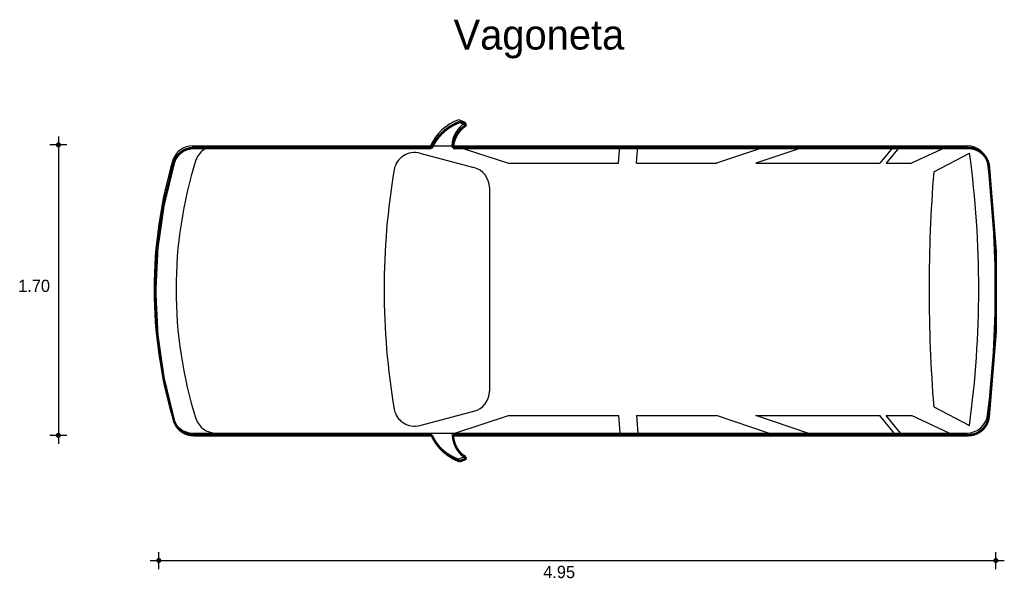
# Model space of a CAD drawing. Extents: x -2.51 to 3.29, y 3.58 to 6.88.
import ezdxf

# ---------------------------------------------------------------- set-up
doc = ezdxf.new("R2010")
doc.units = 0
doc.header["$MEASUREMENT"] = 0
for name, color, linetype in [('BORDE', 2, 'CONTINUOUS'), ('COTAS', 6, 'CONTINUOUS'), ('DIBUJO', 5, 'CONTINUOUS'), ('TEXTO', 4, 'CONTINUOUS')]:
    doc.layers.add(name, color=color, linetype=linetype)

msp = doc.modelspace()

# ---------------------------------------------------------------- linework, layer by layer
at = {"layer": 'BORDE', "linetype": 'Continuous', "const_width": 0.015}
msp.add_lwpolyline([(0.1193, 6.2562), (0.0803, 6.2732, 0.20373), (-0.086, 6.1196), (-1.4881, 6.1196, 0.338256), (-1.6062, 6.0298, 0.144247), (-1.6062, 4.5172, 0.338186), (-1.4882, 4.4274), (-0.086, 4.4274, 0.20373), (0.0803, 4.2738), (0.1193, 4.2908, -0.242475), (0.0391, 4.4274), (3.0764, 4.4274, 0.380809), (3.1974, 4.5351, 0.060917), (3.1985, 6.0118, 0.381224), (3.0774, 6.1196), (0.0391, 6.1196, -0.242475), (0.1193, 6.2562)], format="xyb", dxfattribs=at)
at = {"layer": 'COTAS'}
for p, q in [((-2.2863, 6.1879), (-2.2863, 4.3766)), ((-2.2363, 6.1379), (-2.3363, 6.1379)), ((-2.2363, 4.4266), (-2.3363, 4.4266)), ((-1.6946, 3.6394), (-1.6946, 3.7394)), ((3.2392, 3.6394), (3.2392, 3.7394)), ((-1.7446, 3.6894), (3.2892, 3.6894))]:
    msp.add_line(p, q, dxfattribs=at)
at = {"layer": 'COTAS', "const_width": 0.015}
for points in [[(-2.2938, 6.1379, 1), (-2.2788, 6.1379, 1)], [(-2.2938, 4.4266, 1), (-2.2788, 4.4266, 1)], [(-1.7021, 3.6894, 1), (-1.6871, 3.6894, 1)], [(3.2317, 3.6894, 1), (3.2467, 3.6894, 1)]]:
    msp.add_lwpolyline(points, format="xyb", close=True, dxfattribs=at)
at = {"layer": 'DIBUJO', "linetype": 'Continuous'}
for p, q in [((0.1126, 6.2693), (0.0736, 6.2863)), ((-1.4954, 6.1327), (3.0707, 6.1327)), ((0.0507, 6.1327), (0.3662, 6.0303)), ((1.0146, 6.0303), (1.0225, 6.1327)), ((1.1219, 6.0303), (1.1298, 6.1327)), ((1.9, 6.1327), (1.5927, 6.0303)), ((2.1316, 6.1327), (1.8244, 6.0303)), ((2.6392, 6.1327), (2.5547, 6.0303)), ((2.6782, 6.1327), (2.5937, 6.0303)), ((2.9644, 6.1327), (2.7415, 6.0303)), ((-0.1559, 6.0885), (0.1632, 6.0045)), ((2.8729, 5.9791), (3.0847, 6.0883)), ((0.3662, 6.0303), (1.0146, 6.0303)), ((1.1219, 6.0303), (1.5927, 6.0303)), ((1.8244, 6.0303), (2.5547, 6.0303)), ((2.5937, 6.0303), (2.7415, 6.0303)), ((0.254, 5.8867), (0.254, 4.6865)), ((2.8729, 4.5941), (3.0836, 4.4854)), ((-0.1559, 4.4847), (0.1632, 4.5686)), ((0.0507, 4.4405), (0.3662, 4.5429)), ((0.3662, 4.5429), (1.0146, 4.5429)), ((1.0146, 4.5429), (1.0225, 4.4405)), ((1.1219, 4.5429), (1.5927, 4.5429)), ((1.1219, 4.5429), (1.1298, 4.4405)), ((1.9, 4.4405), (1.5927, 4.5429)), ((2.1316, 4.4405), (1.8244, 4.5429)), ((1.8244, 4.5429), (2.5547, 4.5429)), ((2.6392, 4.4405), (2.5547, 4.5429)), ((2.6782, 4.4405), (2.5937, 4.5429)), ((2.5937, 4.5429), (2.7415, 4.5429)), ((2.9644, 4.4405), (2.7415, 4.5429)), ((-1.4954, 4.4405), (3.0696, 4.4405)), ((0.1126, 4.3039), (0.0736, 4.2869))]:
    msp.add_line(p, q, dxfattribs=at)
for centre, radius, start, end in [((0.171, 6.0138), 0.2894, 109.67886, 155.7399), ((0.205, 6.1231), 0.173, 122.32135, 176.84041), ((-1.4951, 6.0105), 0.1222, 90.10786, 162.42522), ((-1.3594, 6.0106), 0.122, 90.0276, 161.43741), ((3.0707, 6.0109), 0.1218, 7.31982, 90.02918), ((0.954, 5.2866), 2.676, 163.48254, 196.51746), ((0.9379, 5.2866), 2.5308, 162.4556, 197.5444), ((-0.1871, 5.9707), 0.1218, 75.17223, 170.12705), ((-2.7764, 5.2907), 5.9151, 352.17575, 7.74978), ((3.8481, 5.2866), 4.2146, 170.37062, 189.62938), ((0.1322, 5.8868), 0.1218, 359.95126, 75.2558), ((11.7605, 5.2866), 8.9145, 175.54468, 184.45532), ((-2.8464, 5.2908), 6.0826, 352.97275, 6.94658), ((0.1322, 4.6864), 0.1218, 284.7442, 0.04873), ((-0.1871, 4.6025), 0.1218, 189.87295, 284.82776), ((3.0697, 4.5623), 0.1218, 269.9606, 352.61066), ((-1.4951, 4.5627), 0.1222, 197.57478, 269.89212), ((-1.3594, 4.5625), 0.122, 198.56259, 269.97241), ((0.171, 4.5594), 0.2894, 204.2601, 250.32114), ((0.205, 4.45), 0.173, 183.15959, 237.67865)]:
    msp.add_arc(centre, radius, start, end, dxfattribs=at)

# ---------------------------------------------------------------- texts
at = {"layer": 'COTAS'}
for s, p in [('1.70', (-2.523, 5.2717)), ('4.95', (0.5716, 3.5859))]:
    msp.add_text(s, height=0.072, dxfattribs=at).set_placement(p)
at = {"layer": 'TEXTO'}
msp.add_text('Vagoneta', height=0.17572, dxfattribs=at).set_placement((0.043, 6.6996))

doc.saveas('drawing.dxf')
